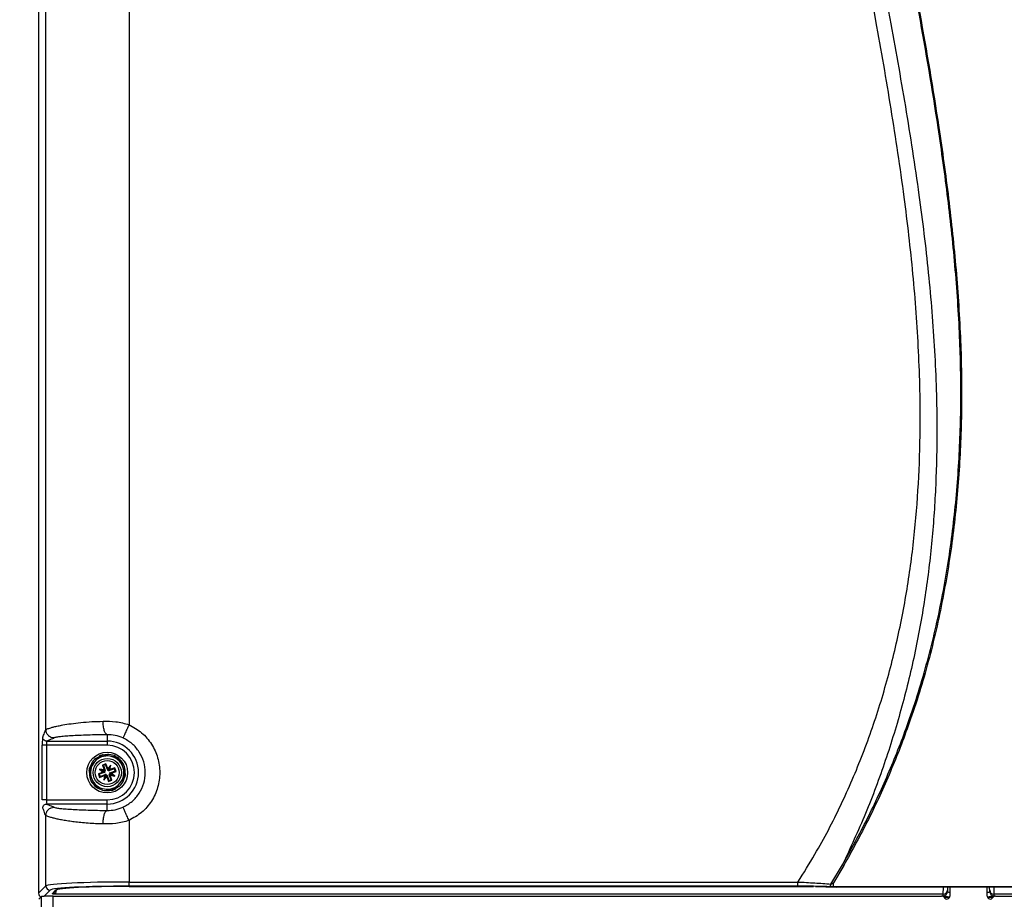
# Paper-space layout 'Sheet1' of a CAD drawing. Header units: millimetres. Extents: x 0 to 420, y 0 to 297.
# Tile 37 of 130: x 43 to 90, y 160 to 202. Entities that reach past the tile are written whole.
import ezdxf

# ---------------------------------------------------------------- set-up
doc = ezdxf.new("R2010")
doc.units = ezdxf.units.MM
doc.layers.add('SLD-0', color=179, linetype='Continuous')
doc.styles.add('SLDTEXTSTYLE1', font='TXT', dxfattribs={"width": 0.75})
doc.styles.add('SLDTEXTSTYLE3', font='TXT', dxfattribs={"width": 0.96})
doc.dimstyles.new('SLDDIMSTYLE0', dxfattribs={"dimtxt": 2.5, "dimasz": 3.302, "dimexe": 0, "dimexo": 0.0625, "dimtad": 1, "dimdec": 1, "dimlfac": 5, "dimrnd": 1e-09, "dimzin": 12, "dimdsep": 46, "dimtxsty": 'SLDTEXTSTYLE1', "dimblk1": 'NONE', "dimblk2": 'NONE', "dimsah": 1, "dimcen": 0.09, "dimadec": 0, "dimazin": 3, "dimtfac": 1, "dimtofl": 0, "dimtmove": 0, "dimatfit": 3, "dimldrblk": 'NONE', "dimfxl": 0, "dimfrac": 2, "dimtolj": 1, "dimtzin": 12, "dimarcsym": 0})
doc.dimstyles.new('SLDDIMSTYLE3', dxfattribs={"dimtxt": 2.5, "dimasz": 3.302, "dimexe": 0, "dimexo": 0.0625, "dimtad": 1, "dimdec": 1, "dimlfac": 5, "dimrnd": 1e-09, "dimzin": 4, "dimdsep": 46, "dimtxsty": 'SLDTEXTSTYLE1', "dimblk1": 'NONE', "dimblk2": 'NONE', "dimsah": 1, "dimcen": 0, "dimadec": 0, "dimazin": 1, "dimtfac": 1, "dimtmove": 0, "dimatfit": 3, "dimldrblk": 'NONE', "dimfxl": 0, "dimfrac": 2, "dimtolj": 1, "dimtzin": 12, "dimarcsym": 0})
doc.dimstyles.new('SLDDIMSTYLE4', dxfattribs={"dimtxt": 2.5, "dimasz": 3.302, "dimexe": 0, "dimexo": 0.0625, "dimtad": 1, "dimdec": 1, "dimlfac": 5, "dimrnd": 1e-09, "dimzin": 12, "dimdsep": 46, "dimtxsty": 'SLDTEXTSTYLE1', "dimblk1": 'NONE', "dimblk2": 'NONE', "dimsah": 1, "dimcen": 0, "dimadec": 0, "dimazin": 3, "dimtfac": 1, "dimtmove": 0, "dimatfit": 3, "dimldrblk": 'NONE', "dimfxl": 0, "dimfrac": 2, "dimtolj": 1, "dimtzin": 12, "dimarcsym": 0})

# ---------------------------------------------------------------- blocks, each defined once
blk = doc.blocks.new('_D')
at = {"layer": 'SLD-0', "color": 179}
for p, q in [((46.214, 263.866), (25.414, 263.866)), ((25.914, 260.866), (26.414, 263.866)), ((26.414, 263.866), (26.914, 260.866)), ((26.414, 263.866), (26.414, 260.866)), ((26.414, 140.575), (26.414, 263.866)), ((25.914, 260.866), (26.914, 260.866)), ((26.414, 140.575), (25.914, 143.575)), ((26.914, 143.575), (25.914, 143.575)), ((26.914, 143.575), (26.414, 140.575)), ((26.414, 140.575), (26.414, 143.575)), ((46.214, 140.575), (25.414, 140.575))]:
    blk.add_line(p, q, dxfattribs=at)
at = {"layer": 'SLD-0', "color": 179, "insert": (23.378, 198.064), "char_height": 2.5, "attachment_point": 1, "rotation": 90, "style": 'SLDTEXTSTYLE3'}
blk.add_mtext('616.5', dxfattribs=at)
blk = doc.blocks.new('_None')
blk = doc.blocks.new('_D_22')
at = {"layer": 'SLD-0', "color": 179}
for p, q in [((177.639, 244.196), (170.681, 237.013)), ((170.681, 237.013), (163.266, 229.357)), ((168.235, 235.206), (170.681, 237.013)), ((170.681, 237.013), (168.594, 234.858)), ((170.681, 237.013), (168.953, 234.51)), ((168.235, 235.206), (168.953, 234.51)), ((163.266, 229.357), (151.443, 229.357))]:
    blk.add_line(p, q, dxfattribs=at)
at = {"layer": 'SLD-0', "color": 179, "char_height": 2.5, "attachment_point": 1, "style": 'SLDTEXTSTYLE3'}
for s, insert in [('%%c', (150.193, 232.392)), ('20.0', (155.213, 232.43))]:
    blk.add_mtext(s, dxfattribs=dict(at, insert=insert))
blk = doc.blocks.new('_D_23')
at = {"layer": 'SLD-0', "color": 179}
for p, q in [((163.999, 261.493), (154.023, 261.493)), ((172.8, 249.896), (163.999, 261.493)), ((171.384, 252.588), (170.588, 251.984)), ((172.8, 249.896), (170.986, 252.286)), ((171.384, 252.588), (172.8, 249.896)), ((172.8, 249.896), (170.588, 251.984)), ((175.52, 246.312), (172.8, 249.896))]:
    blk.add_line(p, q, dxfattribs=at)
at = {"layer": 'SLD-0', "color": 179, "char_height": 2.5, "attachment_point": 1, "style": 'SLDTEXTSTYLE3'}
for s, insert in [('%%c', (152.773, 264.528)), ('9.0', (157.794, 264.566))]:
    blk.add_mtext(s, dxfattribs=dict(at, insert=insert))
blk = doc.blocks.new('_D_24')
at = {"layer": 'SLD-0', "color": 179}
for p, q in [((241.453, 256.697), (250.709, 264.131)), ((250.709, 264.131), (262.532, 264.131)), ((241.453, 256.697), (243.478, 258.965)), ((244.105, 258.186), (243.478, 258.965)), ((241.453, 256.697), (243.792, 258.576)), ((244.105, 258.186), (241.453, 256.697)), ((236.385, 252.627), (241.453, 256.697))]:
    blk.add_line(p, q, dxfattribs=at)
at = {"layer": 'SLD-0', "color": 179, "char_height": 2.5, "attachment_point": 1, "style": 'SLDTEXTSTYLE3'}
for s, insert in [('%%c', (251.047, 267.167)), ('13.0', (256.067, 267.205))]:
    blk.add_mtext(s, dxfattribs=dict(at, insert=insert))
blk = doc.blocks.new('_D_25')
at = {"layer": 'SLD-0', "color": 179}
for p, q in [((240.691, 239.098), (237.146, 235.226)), ((237.146, 235.226), (227.951, 225.18)), ((234.752, 233.35), (237.146, 235.226)), ((237.146, 235.226), (235.121, 233.013)), ((237.146, 235.226), (235.489, 232.675)), ((234.752, 233.35), (235.489, 232.675)), ((227.951, 225.18), (216.128, 225.18))]:
    blk.add_line(p, q, dxfattribs=at)
at = {"layer": 'SLD-0', "color": 179, "char_height": 2.5, "attachment_point": 1, "style": 'SLDTEXTSTYLE3'}
for s, insert in [('%%c', (214.878, 228.215)), ('10.5', (219.898, 228.254))]:
    blk.add_mtext(s, dxfattribs=dict(at, insert=insert))
blk = doc.blocks.new('_D_28')
at = {"layer": 'SLD-0', "color": 179}
for p, q in [((173.264, 174.39), (183.569, 183.365)), ((183.569, 183.365), (193.545, 183.365)), ((173.264, 174.39), (175.198, 176.738)), ((175.855, 175.984), (175.198, 176.738)), ((173.264, 174.39), (175.526, 176.361)), ((175.855, 175.984), (173.264, 174.39)), ((169.87, 171.435), (173.264, 174.39))]:
    blk.add_line(p, q, dxfattribs=at)
at = {"layer": 'SLD-0', "color": 179, "char_height": 2.5, "attachment_point": 1, "style": 'SLDTEXTSTYLE3'}
for s, insert in [('%%c', (183.906, 186.4)), ('9.0', (188.927, 186.438))]:
    blk.add_mtext(s, dxfattribs=dict(at, insert=insert))
blk = doc.blocks.new('_D_30')
at = {"layer": 'SLD-0', "color": 179}
for p, q in [((230.033, 164.087), (234.374, 159.249)), ((236.006, 156.682), (234.374, 159.249)), ((234.374, 159.249), (236.75, 157.35)), ((234.374, 159.249), (236.378, 157.016)), ((234.374, 159.249), (244.668, 147.778)), ((236.006, 156.682), (236.75, 157.35)), ((244.668, 147.778), (256.491, 147.778))]:
    blk.add_line(p, q, dxfattribs=at)
at = {"layer": 'SLD-0', "color": 179, "char_height": 2.5, "attachment_point": 1, "style": 'SLDTEXTSTYLE3'}
for s, insert in [('%%c', (245.006, 150.813)), ('13.0', (250.026, 150.851))]:
    blk.add_mtext(s, dxfattribs=dict(at, insert=insert))
blk = doc.blocks.new('_D_31')
at = {"layer": 'SLD-0', "color": 179}
for p, q in [((224.118, 191.46), (212.295, 191.46)), ((230.761, 181.361), (224.118, 191.46)), ((229.53, 184.142), (228.695, 183.593)), ((229.53, 184.142), (230.761, 181.361)), ((230.761, 181.361), (229.113, 183.868)), ((230.761, 181.361), (228.695, 183.593)), ((233.646, 176.975), (230.761, 181.361))]:
    blk.add_line(p, q, dxfattribs=at)
at = {"layer": 'SLD-0', "color": 179, "char_height": 2.5, "attachment_point": 1, "style": 'SLDTEXTSTYLE3'}
for s, insert in [('%%c', (211.045, 194.495)), ('10.5', (216.066, 194.534))]:
    blk.add_mtext(s, dxfattribs=dict(at, insert=insert))

psp = doc.layouts.new('Sheet1')

# ---------------------------------------------------------------- linework, layer by layer
at = {"layer": 'SLD-0', "color": 179, "linetype": 'Continuous', "lineweight": 25}
for p, q in [((43.954, 252.866), (43.954, 160.466)), ((44.306, 168.33), (44.306, 204.603)), ((48.301, 204.366), (48.301, 168.566)), ((47.254, 168.088), (47.254, 167.776)), ((44.132, 164.956), (44.132, 167.576)), ((44.332, 167.576), (44.132, 167.576)), ((47.254, 167.576), (44.332, 167.576)), ((44.332, 167.576), (44.332, 164.956)), ((44.352, 167.776), (47.254, 167.776)), ((47.254, 167.776), (47.254, 167.576)), ((47.391, 167.054), (47.101, 167.105)), ((47.681, 167.004), (47.391, 167.054)), ((46.64, 166.779), (46.451, 166.553)), ((46.828, 167.005), (46.64, 166.779)), ((47.194, 166.691), (47.025, 166.63)), ((47.025, 166.63), (47.11, 166.396)), ((47.069, 166.609), (47.025, 166.63)), ((47.173, 166.647), (47.069, 166.609)), ((47.069, 166.609), (47.157, 166.369)), ((47.173, 166.647), (47.194, 166.691)), ((47.26, 166.407), (47.173, 166.647)), ((47.279, 166.458), (47.194, 166.691)), ((47.422, 166.629), (47.279, 166.458)), ((47.319, 166.407), (47.422, 166.629)), ((47.384, 166.41), (47.422, 166.629)), ((48.005, 166.541), (47.904, 166.817)), ((46.401, 166.267), (46.502, 165.991)), ((47.062, 166.292), (46.828, 166.206)), ((46.828, 166.206), (46.89, 166.037)), ((46.873, 166.185), (46.828, 166.206)), ((47.113, 166.273), (46.873, 166.185)), ((46.873, 166.185), (46.911, 166.082)), ((46.89, 166.037), (47.123, 166.123)), ((47.113, 166.331), (46.891, 166.434)), ((47.11, 166.396), (46.891, 166.434)), ((46.891, 166.434), (47.062, 166.292)), ((46.911, 166.082), (47.15, 166.17)), ((47.106, 166.291), (47.062, 166.292)), ((47.188, 166.125), (47.085, 165.903)), ((47.123, 166.123), (47.085, 165.903)), ((47.113, 166.273), (47.106, 166.291)), ((47.11, 166.396), (47.139, 166.363)), ((47.159, 166.323), (47.113, 166.331)), ((47.113, 166.331), (47.149, 166.301)), ((47.123, 166.123), (47.157, 166.152)), ((47.157, 166.369), (47.139, 166.363)), ((47.15, 166.17), (47.157, 166.152)), ((47.196, 166.172), (47.188, 166.125)), ((47.188, 166.125), (47.218, 166.161)), ((47.247, 166.125), (47.228, 166.118)), ((47.228, 166.118), (47.228, 166.074)), ((47.247, 166.125), (47.334, 165.886)), ((47.26, 166.407), (47.279, 166.414)), ((47.279, 166.414), (47.279, 166.458)), ((47.319, 166.407), (47.289, 166.371)), ((47.311, 166.361), (47.319, 166.407)), ((47.348, 166.209), (47.394, 166.201)), ((47.384, 166.41), (47.35, 166.381)), ((47.357, 166.363), (47.35, 166.381)), ((47.35, 166.163), (47.368, 166.17)), ((47.438, 165.924), (47.35, 166.163)), ((47.596, 166.45), (47.357, 166.363)), ((47.394, 166.201), (47.358, 166.231)), ((47.397, 166.136), (47.368, 166.17)), ((47.617, 166.495), (47.384, 166.41)), ((47.394, 166.201), (47.616, 166.098)), ((47.395, 166.259), (47.634, 166.347)), ((47.395, 166.259), (47.401, 166.241)), ((47.397, 166.136), (47.616, 166.098)), ((47.483, 165.903), (47.397, 166.136)), ((47.401, 166.241), (47.446, 166.241)), ((47.446, 166.241), (47.679, 166.326)), ((47.616, 166.098), (47.446, 166.241)), ((47.596, 166.45), (47.617, 166.495)), ((47.634, 166.347), (47.596, 166.45)), ((47.679, 166.326), (47.617, 166.495)), ((47.634, 166.347), (47.679, 166.326)), ((48.106, 166.265), (48.005, 166.541)), ((46.502, 165.991), (46.604, 165.715)), ((46.911, 166.082), (46.89, 166.037)), ((47.085, 165.903), (47.228, 166.074)), ((47.228, 166.074), (47.313, 165.841)), ((47.313, 165.841), (47.483, 165.903)), ((47.334, 165.886), (47.313, 165.841)), ((47.334, 165.886), (47.438, 165.924)), ((47.438, 165.924), (47.483, 165.903)), ((47.679, 165.527), (47.867, 165.753)), ((47.867, 165.753), (48.056, 165.979)), ((46.826, 165.528), (47.116, 165.478)), ((47.116, 165.478), (47.406, 165.428)), ((44.332, 164.956), (44.132, 164.956)), ((44.332, 164.956), (47.254, 164.956)), ((47.254, 164.756), (44.352, 164.756)), ((47.254, 164.756), (47.254, 164.956)), ((47.254, 164.444), (47.254, 164.756)), ((44.306, 160.819), (44.306, 164.203)), ((48.301, 163.966), (48.301, 161.007)), ((82.04, 160.907), (82.59, 161.828)), ((82.651, 161.794), (82.164, 160.976)), ((48.301, 161.007), (80.451, 161.007)), ((48.301, 160.808), (48.301, 161.007)), ((80.451, 160.808), (80.451, 161.007)), ((43.954, 160.466), (44.306, 160.819)), ((44.603, 160.447), (44.775, 160.618)), ((44.673, 160.476), (44.845, 160.646)), ((44.846, 160.647), (44.845, 160.646)), ((80.451, 160.808), (48.301, 160.808)), ((48.301, 160.793), (81.194, 160.793)), ((48.301, 160.793), (81.194, 160.793)), ((48.301, 160.793), (48.301, 160.793)), ((81.194, 160.793), (81.194, 160.793)), ((81.291, 160.792), (82.285, 160.761)), ((81.291, 160.792), (81.294, 160.792)), ((81.294, 160.792), (82.288, 160.762)), ((82.285, 160.761), (82.288, 160.762)), ((87.64, 160.63), (87.639, 160.617)), ((87.639, 160.617), (87.639, 160.543)), ((87.641, 160.758), (87.64, 160.709)), ((87.64, 160.709), (87.64, 160.661)), ((87.64, 160.661), (87.64, 160.63)), ((87.754, 160.758), (87.754, 160.335)), ((89.554, 160.335), (89.554, 160.756)), ((89.667, 160.709), (89.666, 160.756)), ((89.667, 160.661), (89.667, 160.709)), ((89.668, 160.63), (89.667, 160.661)), ((89.668, 160.617), (89.668, 160.63)), ((89.668, 160.543), (89.668, 160.617)), ((43.973, 160.177), (44.102, 160.306)), ((44.102, 152.135), (44.102, 160.306)), ((44.661, 152.135), (44.661, 160.335)), ((44.661, 160.335), (87.357, 160.335)), ((87.439, 160.419), (44.774, 160.419)), ((87.439, 160.345), (87.439, 160.419)), ((87.736, 160.266), (87.481, 160.266)), ((89.826, 160.266), (89.571, 160.266)), ((89.868, 160.419), (89.868, 160.345)), ((132.442, 160.419), (89.868, 160.419)), ((89.95, 160.335), (132.646, 160.335))]:
    psp.add_line(p, q, dxfattribs=at)
at = {"layer": 'SLD-0', "color": 8, "linetype": 'Continuous', "lineweight": 25}
for p, q in [((44.506, 160.619), (44.203, 160.316)), ((87.439, 160.419), (87.44, 160.438)), ((87.44, 160.547), (87.441, 160.634)), ((87.44, 160.481), (87.44, 160.547)), ((87.44, 160.438), (87.44, 160.481)), ((87.441, 160.737), (87.442, 160.759)), ((87.441, 160.634), (87.441, 160.737)), ((89.866, 160.755), (89.866, 160.737)), ((89.866, 160.737), (89.866, 160.634)), ((89.866, 160.634), (89.867, 160.547)), ((89.867, 160.547), (89.867, 160.481)), ((89.867, 160.481), (89.868, 160.438)), ((89.868, 160.438), (89.868, 160.419))]:
    psp.add_line(p, q, dxfattribs=at)
at = {"layer": 'SLD-0', "color": 179, "linetype": 'Continuous', "lineweight": 25}
for radius in [0.98, 0.68, 0.576]:
    psp.add_circle((47.254, 166.266), radius, dxfattribs=at)
for centre, radius, start, end in [((47.254, 166.266), 1.51, 270, 90), ((47.254, 166.266), 1.31, 270, 90), ((47.254, 166.266), 0.8, 80.1182, 140.1182), ((47.254, 166.266), 0.852, 100.304, 119.9325), ((47.254, 166.266), 0.882, 105.0202, 115.2162), ((47.254, 166.266), 0.8, 20.1182, 80.1182), ((47.254, 166.266), 0.8, 140.1182, 200.1182), ((47.254, 166.266), 0.852, 40.304, 59.9324), ((47.254, 166.266), 0.882, 45.0202, 55.2162), ((47.254, 166.266), 0.882, 165.0202, 175.2162), ((47.254, 166.266), 0.852, 160.304, 179.9324), ((47.087, 166.343), 0.075, 290.1187, 325.7871), ((47.176, 166.099), 0.075, 74.4482, 110.1183), ((47.087, 166.343), 0.075, 344.4482, 20.119), ((47.176, 166.099), 0.075, 20.1175, 55.7892), ((47.331, 166.433), 0.075, 200.1188, 235.7878), ((47.331, 166.433), 0.075, 254.4482, 290.1181), ((47.42, 166.189), 0.075, 164.4482, 200.1174), ((47.42, 166.189), 0.075, 110.1175, 145.7881), ((47.254, 166.266), 0.8, 320.1182, 20.1182), ((47.254, 166.266), 0.852, 340.304, 359.9324), ((47.254, 166.266), 0.882, 345.0202, 355.2162), ((47.254, 166.266), 0.8, 200.1182, 260.1182), ((47.254, 166.266), 0.852, 220.304, 239.9324), ((47.254, 166.266), 0.882, 225.0202, 235.2162), ((47.254, 166.266), 0.8, 260.1182, 320.1182), ((47.254, 166.266), 0.852, 280.304, 299.9324), ((47.254, 166.266), 0.882, 285.0202, 295.2162), ((102.222, 195.9), 39.323, 240.0504, 240.152), ((81.888, 160.931), 0.154, 282.2839, 351.0021), ((55.115, 160.932), 27.049, 359.6694, 0.0925), ((44.507, 160.819), 0.2, 180.184, 269.8161), ((87.44, 160.619), 0.2, 269.9593, 359.4612), ((87.439, 160.545), 0.2, 269.9593, 359.4612), ((89.868, 160.619), 0.2, 180.5388, 270.0407), ((89.868, 160.545), 0.2, 180.5388, 270.0407), ((87.357, 160.19), 0.145, 30, 90), ((87.609, 160.335), 0.145, 210, 0.0001), ((89.699, 160.335), 0.145, 179.9999, 330), ((89.95, 160.19), 0.145, 90, 150)]:
    psp.add_arc(centre, radius, start, end, dxfattribs=at)
at = {"layer": 'SLD-0', "color": 8, "linetype": 'Continuous', "lineweight": 25}
for centre, start, end in [((44.603, 160.546), 269.8245, 314.736), ((44.776, 160.717), 269.8212, 314.7231)]:
    psp.add_arc(centre, 0.0996, start, end, dxfattribs=at)
at = {"layer": 'SLD-0', "color": 179, "linetype": 'Continuous', "lineweight": 25}
for centre, major_axis, ratio, start_param, end_param in [((44.153, 167.576), (0, 0.4), 0.052408, 0.052407, 1.570796), ((44.353, 167.576), (0, 0.2), 0.104816, 0.052392, 1.570796), ((47.123, 166.387), (0.0654, 0.0783), 0.833591, 3.742838, 4.211991), ((47.077, 166.288), (0.018, 0.101), 0.833591, 5.212777, 5.681932), ((47.232, 166.09), (0.101, -0.018), 0.833591, 2.071184, 2.54034), ((47.133, 166.135), (0.0783, -0.0654), 0.833591, 0.601256, 1.07042), ((47.374, 166.397), (0.0783, -0.0654), 0.833591, 3.74283, 4.211991), ((47.275, 166.443), (0.101, -0.018), 0.833591, 5.212777, 5.681932), ((47.43, 166.244), (0.018, 0.101), 0.833591, 2.071184, 2.540339), ((47.384, 166.146), (0.0654, 0.0783), 0.833591, 0.601254, 1.070411), ((44.353, 164.956), (0, 0.2), 0.104816, 1.570798, 3.089201), ((48.301, 160.808), (4, 0), 0.049787, 1.570796, 3.089233), ((44.154, 160.466), (-0.142, -0.142), 0.997265, 5.499157, 6.677133), ((48.301, 160.608), (3.8, 0), 0.052408, 1.570796, 3.089233), ((48.301, 160.608), (3.53, 0), 0.052408, 1.570796, 3.088776), ((81.554, 145.381), (293.757, 0), 0.052408, 1.405568, 1.568719), ((81.554, 145.374), (293.62, 0), 0.052408, 1.405644, 1.568294), ((88.654, 160.345), (1.215, 0), 0.052408, 3.312807, 3.873568), ((88.654, 160.345), (1.215, 0), 0.052408, 5.55121, 6.009302)]:
    psp.add_ellipse(centre, major_axis=major_axis, ratio=ratio, start_param=start_param, end_param=end_param, dxfattribs=at)
at = {"layer": 'SLD-0', "color": 8, "linetype": 'Continuous', "lineweight": 25}
for centre, major_axis, ratio, start_param, end_param in [((44.778, 161.118), (0.007, 0.7), 0.059889, 3.194559, 3.886656), ((88.654, 160.345), (1.215, 0), 0.052408, 3.141113, 3.312807), ((88.654, 160.345), (1.215, 0), 0.052408, 6.009302, 6.283665)]:
    psp.add_ellipse(centre, major_axis=major_axis, ratio=ratio, start_param=start_param, end_param=end_param, dxfattribs=at)
at = {"layer": 'SLD-0', "color": 179, "linetype": 'Continuous', "lineweight": 25}
for points, knots in [([(82.59, 161.828), (82.998, 162.563), (83.813, 164.032), (84.863, 166.323), (85.852, 168.845), (86.712, 171.617), (87.406, 174.635), (87.893, 177.701), (88.189, 180.794), (88.307, 183.895), (88.256, 187.109), (88.038, 190.43), (87.676, 193.856), (87.106, 197.965), (86.292, 202.747), (85.261, 208.202), (84.322, 213.214), (83.551, 217.794), (82.967, 221.945), (82.547, 226.114), (82.363, 229.836), (82.38, 233.1), (82.532, 235.902), (82.83, 238.693), (83.287, 241.459), (83.878, 244.032), (84.579, 246.407), (85.345, 248.593), (85.956, 250.01), (86.261, 250.719)], [0, 0, 0, 0, 0.027717, 0.05546, 0.083177, 0.117121, 0.151185, 0.185354, 0.219572, 0.253751, 0.287773, 0.32568, 0.363607, 0.401527, 0.462639, 0.523763, 0.584887, 0.631004, 0.677154, 0.723264, 0.769326, 0.800145, 0.831038, 0.861937, 0.892791, 0.923577, 0.949045, 0.974532, 1, 1, 1, 1]), ([(86.325, 250.689), (86.018, 249.983), (85.404, 248.569), (84.633, 246.389), (83.926, 244.019), (83.332, 241.45), (82.872, 238.686), (82.571, 235.898), (82.418, 233.099), (82.399, 229.836), (82.581, 226.115), (83, 221.948), (83.583, 217.799), (84.354, 213.219), (85.292, 208.208), (86.324, 202.752), (87.139, 197.969), (87.71, 193.86), (88.073, 190.433), (88.292, 187.11), (88.344, 183.894), (88.228, 180.79), (87.934, 177.694), (87.448, 174.625), (86.758, 171.603), (85.9, 168.828), (84.915, 166.301), (83.869, 164.004), (83.057, 162.53), (82.651, 161.794)], [0, 0, 0, 0, 0.02543, 0.050879, 0.076309, 0.107066, 0.137893, 0.168764, 0.19963, 0.230421, 0.276466, 0.322559, 0.368692, 0.414792, 0.475916, 0.53704, 0.598151, 0.636084, 0.674023, 0.711942, 0.745992, 0.780199, 0.814445, 0.848642, 0.882735, 0.916709, 0.944464, 0.972244, 1, 1, 1, 1]), ([(80.451, 161.007), (80.727, 161.449), (81.476, 162.644), (82.544, 164.69), (83.602, 167.154), (84.475, 169.695), (85.171, 172.287), (85.693, 174.902), (86.051, 177.526), (86.264, 180.153), (86.357, 183.149), (86.282, 186.51), (86.006, 190.224), (85.555, 194.111), (84.947, 198.165), (84.073, 203.175), (82.978, 208.955), (81.997, 214.426), (81.34, 218.812), (80.936, 222.101), (80.644, 225.401), (80.487, 228.715), (80.504, 232.043), (80.712, 235.374), (81.127, 238.687), (81.738, 241.968), (82.339, 244.105), (82.639, 245.172)], [0, 0, 0, 0, 0.018184, 0.049281, 0.080496, 0.11178, 0.14305, 0.174192, 0.204849, 0.235532, 0.266199, 0.309531, 0.352901, 0.396258, 0.44618, 0.496107, 0.573894, 0.651674, 0.690242, 0.72883, 0.7674, 0.805943, 0.844697, 0.883574, 0.922465, 0.96129, 1, 1, 1, 1]), ([(83.676, 244.857), (83.464, 244.224), (83.039, 242.958), (82.426, 240.671), (81.876, 237.993), (81.469, 234.919), (81.254, 231.825), (81.214, 228.662), (81.34, 225.439), (81.612, 222.161), (82.002, 218.894), (82.648, 214.524), (83.626, 209.065), (84.736, 203.287), (85.631, 198.272), (86.264, 194.198), (86.743, 190.285), (87.049, 186.538), (87.156, 183.139), (87.094, 180.1), (86.911, 177.426), (86.59, 174.754), (86.112, 172.09), (85.475, 169.443), (84.677, 166.84), (83.734, 164.288), (82.971, 162.647), (82.59, 161.828)], [0, 0, 0, 0, 0.023728, 0.047457, 0.0841, 0.120822, 0.157572, 0.194252, 0.233184, 0.272146, 0.311129, 0.350089, 0.429139, 0.508199, 0.559187, 0.610171, 0.654702, 0.699245, 0.743753, 0.775484, 0.807231, 0.838954, 0.87111, 0.903362, 0.935635, 0.967864, 1, 1, 1, 1]), ([(44.306, 168.33), (44.313, 168.334), (44.326, 168.344), (44.372, 168.365), (44.442, 168.391), (44.546, 168.423), (44.692, 168.463), (44.884, 168.507), (45.152, 168.561), (45.507, 168.618), (45.978, 168.675), (46.495, 168.717), (46.872, 168.727), (47.052, 168.732)], [0, 0, 0, 0, 0.05572, 0.115824, 0.18032, 0.249218, 0.327745, 0.415754, 0.499116, 0.624638, 0.749438, 0.8804, 1, 1, 1, 1]), ([(47.052, 168.732), (47.257, 168.735), (47.673, 168.739), (48.09, 168.624), (48.301, 168.566)], [0, 0, 0, 0, 0.493704, 1, 1, 1, 1]), ([(47.254, 168.088), (47.229, 168.1), (47.178, 168.126), (47.111, 168.277), (47.064, 168.49), (47.056, 168.653), (47.052, 168.732)], [0, 0, 0, 0, 0.240741, 0.5, 0.759262, 1, 1, 1, 1]), ([(48.301, 168.566), (48.265, 168.488), (48.192, 168.327), (48.096, 168.117), (48.028, 167.968), (48.017, 167.942), (48.011, 167.93)], [0, 0, 0, 0, 0.240772, 0.5000004, 0.7592269, 1, 1, 1, 1]), ([(48.301, 168.566), (48.512, 168.448), (48.933, 168.212), (49.407, 167.65), (49.711, 166.989), (49.815, 166.266), (49.711, 165.543), (49.407, 164.882), (48.933, 164.32), (48.512, 164.084), (48.301, 163.966)], [0, 0, 0, 0, 0.125, 0.25, 0.375, 0.5, 0.625, 0.75, 0.875, 1, 1, 1, 1]), ([(44.152, 167.976), (44.167, 167.999), (44.195, 168.045), (44.246, 168.214), (44.284, 168.286), (44.306, 168.33)], [0, 0, 0, 0, 0.279611, 0.560209, 1, 1, 1, 1]), ([(44.706, 167.93), (44.655, 167.936), (44.578, 167.944), (44.485, 167.994), (44.422, 168.045), (44.37, 168.109), (44.32, 168.202), (44.312, 168.279), (44.306, 168.33)], [0, 0, 0, 0, 0.239492, 0.368384, 0.5, 0.631613, 0.760504, 1, 1, 1, 1]), ([(47.254, 168.088), (47.092, 168.085), (46.773, 168.079), (46.32, 168.066), (45.901, 168.05), (45.522, 168.031), (45.199, 168.01), (44.944, 167.985), (44.764, 167.958), (44.725, 167.94), (44.706, 167.93)], [0, 0, 0, 0, 0.12307, 0.24274, 0.367734, 0.490151, 0.616101, 0.743266, 0.871409, 1, 1, 1, 1]), ([(48.011, 167.93), (47.886, 167.978), (47.636, 168.075), (47.381, 168.084), (47.254, 168.088)], [0, 0, 0, 0, 0.500678, 1, 1, 1, 1]), ([(44.352, 167.776), (44.324, 167.78), (44.265, 167.787), (44.198, 167.841), (44.159, 167.908), (44.154, 167.954), (44.152, 167.976)], [0, 0, 0, 0, 0.270293, 0.56242, 0.789695, 1, 1, 1, 1]), ([(44.706, 167.93), (44.683, 167.916), (44.636, 167.887), (44.467, 167.836), (44.396, 167.799), (44.352, 167.776)], [0, 0, 0, 0, 0.279611, 0.560209, 1, 1, 1, 1]), ([(48.011, 164.603), (48.164, 164.688), (48.469, 164.859), (48.811, 165.265), (49.032, 165.743), (49.106, 166.266), (49.032, 166.789), (48.811, 167.267), (48.469, 167.674), (48.164, 167.844), (48.011, 167.93)], [0, 0, 0, 0, 0.124999, 0.25, 0.375, 0.5, 0.625, 0.75, 0.875, 1, 1, 1, 1]), ([(46.878, 167.064), (46.878, 167.064), (46.877, 167.064), (46.875, 167.061), (46.87, 167.055), (46.855, 167.037), (46.839, 167.018), (46.828, 167.005), (46.828, 167.005)], [0, 0, 0, 0, 0.0531776, 0.1177119, 0.2271924, 0.4302897, 0.9973228, 1, 1, 1, 1]), ([(47.101, 167.105), (47.087, 167.107), (47.068, 167.111), (47.044, 167.115), (47.033, 167.117), (47.026, 167.118), (47.025, 167.118), (47.025, 167.118), (47.025, 167.118)], [0, 0, 0, 0, 0.470338, 0.631516, 0.834295, 0.912023, 0.990552, 1, 1, 1, 1]), ([(47.703, 167), (47.688, 167.013), (47.588, 167.097), (47.361, 167.151), (47.168, 167.121), (47.084, 167.108)], [0, 0, 0, 0, 0.092891, 0.604934, 1, 1, 1, 1]), ([(46.832, 167.01), (46.792, 166.991), (46.649, 166.924), (46.505, 166.754), (46.461, 166.598), (46.448, 166.549)], [0, 0, 0, 0, 0.217733, 0.756403, 1, 1, 1, 1]), ([(47.757, 166.991), (47.757, 166.991), (47.756, 166.991), (47.754, 166.991), (47.748, 166.992), (47.731, 166.995), (47.707, 166.999), (47.688, 167.002), (47.681, 167.004)], [0, 0, 0, 0, 0.035404, 0.098223, 0.195698, 0.367396, 0.740509, 1, 1, 1, 1]), ([(47.904, 166.817), (47.901, 166.825), (47.894, 166.843), (47.886, 166.866), (47.88, 166.882), (47.878, 166.888), (47.877, 166.89), (47.877, 166.89), (47.877, 166.89)], [0, 0, 0, 0, 0.246963, 0.653644, 0.816166, 0.898578, 0.968252, 1, 1, 1, 1]), ([(48.122, 166.209), (48.115, 166.319), (48.101, 166.54), (47.996, 166.768), (47.901, 166.842), (47.892, 166.849)], [0, 0, 0, 0, 0.4784992, 0.9542106, 1, 1, 1, 1]), ([(46.375, 166.34), (46.375, 166.34), (46.375, 166.339), (46.376, 166.335), (46.38, 166.326), (46.388, 166.303), (46.396, 166.282), (46.401, 166.267)], [0, 0, 0, 0, 0.057901, 0.136264, 0.258172, 0.495071, 1, 1, 1, 1]), ([(46.397, 166.278), (46.398, 166.2), (46.399, 166.012), (46.489, 165.801), (46.591, 165.714), (46.61, 165.698)], [0, 0, 0, 0, 0.36588, 0.884074, 1, 1, 1, 1]), ([(46.451, 166.553), (46.442, 166.542), (46.429, 166.527), (46.414, 166.509), (46.407, 166.5), (46.402, 166.495), (46.402, 166.494), (46.402, 166.494), (46.402, 166.494)], [0, 0, 0, 0, 0.4703238, 0.6315131, 0.8343002, 0.9120254, 0.9905516, 1, 1, 1, 1]), ([(48.132, 166.193), (48.132, 166.193), (48.132, 166.193), (48.131, 166.198), (48.127, 166.208), (48.118, 166.231), (48.111, 166.252), (48.106, 166.265)], [0, 0, 0, 0, 0.0653644, 0.1471153, 0.2772342, 0.5361678, 1, 1, 1, 1]), ([(46.604, 165.715), (46.604, 165.713), (46.609, 165.699), (46.616, 165.681), (46.624, 165.66), (46.627, 165.65), (46.629, 165.644), (46.63, 165.642), (46.63, 165.642), (46.63, 165.642)], [0, 0, 0, 0, 0.052042, 0.488752, 0.65129, 0.814796, 0.895925, 0.977783, 1, 1, 1, 1]), ([(47.675, 165.523), (47.731, 165.553), (47.885, 165.635), (48.024, 165.812), (48.056, 165.954), (48.063, 165.988)], [0, 0, 0, 0, 0.3027837, 0.8351822, 1, 1, 1, 1]), ([(48.056, 165.979), (48.065, 165.99), (48.078, 166.005), (48.093, 166.023), (48.1, 166.032), (48.105, 166.037), (48.106, 166.038), (48.106, 166.038), (48.106, 166.038)], [0, 0, 0, 0, 0.470321, 0.631493, 0.834288, 0.912027, 0.990551, 1, 1, 1, 1]), ([(46.75, 165.542), (46.75, 165.542), (46.751, 165.542), (46.753, 165.541), (46.759, 165.54), (46.776, 165.537), (46.8, 165.533), (46.819, 165.53), (46.826, 165.528)], [0, 0, 0, 0, 0.035404, 0.098237, 0.195693, 0.367419, 0.740506, 1, 1, 1, 1]), ([(46.803, 165.522), (46.905, 165.473), (47.109, 165.376), (47.335, 165.404), (47.448, 165.418)], [0, 0, 0, 0, 0.495835, 1, 1, 1, 1]), ([(47.406, 165.428), (47.42, 165.425), (47.439, 165.422), (47.463, 165.418), (47.474, 165.416), (47.481, 165.415), (47.482, 165.414), (47.482, 165.414), (47.482, 165.414)], [0, 0, 0, 0, 0.4703081, 0.6314928, 0.8343013, 0.9120302, 0.990552, 1, 1, 1, 1]), ([(47.629, 165.468), (47.629, 165.468), (47.63, 165.469), (47.632, 165.471), (47.637, 165.477), (47.652, 165.496), (47.668, 165.514), (47.679, 165.527), (47.679, 165.527)], [0, 0, 0, 0, 0.053175, 0.11772, 0.227186, 0.430307, 0.997368, 1, 1, 1, 1]), ([(44.152, 164.556), (44.156, 164.585), (44.163, 164.644), (44.217, 164.71), (44.284, 164.75), (44.33, 164.754), (44.352, 164.756)], [0, 0, 0, 0, 0.270304, 0.562424, 0.789707, 1, 1, 1, 1]), ([(44.352, 164.756), (44.375, 164.742), (44.421, 164.713), (44.59, 164.662), (44.662, 164.625), (44.706, 164.602)], [0, 0, 0, 0, 0.279611, 0.560209, 1, 1, 1, 1]), ([(44.306, 164.203), (44.292, 164.226), (44.263, 164.272), (44.212, 164.441), (44.175, 164.513), (44.152, 164.556)], [0, 0, 0, 0, 0.279611, 0.560209, 1, 1, 1, 1]), ([(44.306, 164.203), (44.312, 164.253), (44.32, 164.33), (44.37, 164.423), (44.422, 164.487), (44.485, 164.538), (44.578, 164.588), (44.655, 164.597), (44.706, 164.602)], [0, 0, 0, 0, 0.239496, 0.368387, 0.5, 0.631616, 0.760508, 1, 1, 1, 1]), ([(44.706, 164.602), (44.725, 164.593), (44.764, 164.574), (44.944, 164.547), (45.199, 164.523), (45.522, 164.501), (45.901, 164.482), (46.458, 164.461), (46.937, 164.451), (47.254, 164.444)], [0, 0, 0, 0, 0.128646, 0.256845, 0.384065, 0.510068, 0.632514, 0.757586, 1, 1, 1, 1]), ([(47.052, 163.8), (47.056, 163.879), (47.064, 164.042), (47.111, 164.255), (47.178, 164.406), (47.229, 164.432), (47.254, 164.444)], [0, 0, 0, 0, 0.24074, 0.500002, 0.75926, 1, 1, 1, 1]), ([(47.254, 164.444), (47.381, 164.449), (47.636, 164.457), (47.886, 164.554), (48.011, 164.603)], [0, 0, 0, 0, 0.499534, 1, 1, 1, 1]), ([(48.301, 163.966), (48.265, 164.044), (48.192, 164.205), (48.096, 164.415), (48.028, 164.565), (48.017, 164.59), (48.011, 164.603)], [0, 0, 0, 0, 0.240772, 0.499999, 0.759227, 1, 1, 1, 1]), ([(47.052, 163.8), (46.933, 163.803), (46.688, 163.808), (46.328, 163.83), (45.985, 163.858), (45.669, 163.894), (45.38, 163.934), (45.118, 163.978), (44.888, 164.024), (44.696, 164.069), (44.509, 164.119), (44.361, 164.169), (44.323, 164.192), (44.306, 164.203)], [0, 0, 0, 0, 0.078509, 0.162055, 0.250678, 0.331922, 0.413268, 0.501109, 0.584458, 0.667772, 0.750985, 0.884259, 1, 1, 1, 1]), ([(48.301, 163.966), (48.09, 163.908), (47.673, 163.793), (47.258, 163.798), (47.052, 163.8)], [0, 0, 0, 0, 0.506086, 1, 1, 1, 1]), ([(80.451, 161.007), (80.587, 161.001), (80.863, 160.987), (81.267, 160.964), (81.675, 160.937), (81.913, 160.917), (82.04, 160.907)], [0, 0, 0, 0, 0.236554, 0.47929, 0.72182, 1, 1, 1, 1]), ([(82.04, 160.907), (82.044, 160.909), (82.065, 160.92), (82.107, 160.943), (82.145, 160.965), (82.164, 160.976)], [0, 0, 0, 0, 0.100938, 0.540884, 1, 1, 1, 1]), ([(44.774, 160.419), (44.773, 160.419), (44.758, 160.42), (44.7, 160.426), (44.617, 160.435), (44.607, 160.444), (44.603, 160.447)], [0, 0, 0, 0, 0.0038524, 0.1764823, 0.684061, 1, 1, 1, 1]), ([(44.674, 160.476), (44.669, 160.472), (44.659, 160.463), (44.646, 160.456), (44.639, 160.454), (44.637, 160.453), (44.636, 160.453)], [0, 0, 0, 0, 0.3015688, 0.5900015, 0.8516294, 1, 1, 1, 1]), ([(81.921, 160.781), (81.813, 160.785), (81.593, 160.793), (81.101, 160.805), (80.705, 160.806), (80.451, 160.808)], [0, 0, 0, 0, 0.254545, 0.519561, 1, 1, 1, 1]), ([(82.164, 160.776), (82.126, 160.776), (82.048, 160.777), (81.967, 160.779), (81.928, 160.78), (81.921, 160.781)], [0, 0, 0, 0, 0.435514, 0.88647, 1, 1, 1, 1]), ([(44.661, 160.335), (44.59, 160.332), (44.449, 160.328), (44.268, 160.321), (44.137, 160.313), (44.114, 160.309), (44.102, 160.306)], [0, 0, 0, 0, 0.25, 0.499997, 0.75, 1, 1, 1, 1])]:
    psp.add_open_spline(points, degree=3, knots=knots, dxfattribs=at)
at = {"layer": 'SLD-0', "color": 8, "linetype": 'Continuous', "lineweight": 25}
for points, knots in [([(44.774, 160.419), (44.774, 160.419), (44.773, 160.419), (44.766, 160.421), (44.742, 160.434), (44.711, 160.466), (44.708, 160.504), (44.707, 160.509)], [0, 0, 0, 0, 0.005427, 0.036015, 0.237262, 0.888543, 1, 1, 1, 1]), ([(87.639, 160.543), (87.644, 160.536), (87.652, 160.526), (87.733, 160.518), (87.754, 160.516)], [0, 0, 0, 0, 0.74231, 1, 1, 1, 1]), ([(89.554, 160.514), (89.559, 160.515), (89.631, 160.521), (89.661, 160.532), (89.667, 160.541), (89.668, 160.543)], [0, 0, 0, 0, 0.06088, 0.7741407, 1, 1, 1, 1])]:
    psp.add_open_spline(points, degree=3, knots=knots, dxfattribs=at)

# ---------------------------------------------------------------- dimensions: what is measured, and where the dimension line sits
at = {"layer": 'SLD-0', "color": 179}
for p1, dimstyle, picture, middle in [((0.889, 0.948), 'SLDDIMSTYLE3', '_D_24', (257.414, 266.248)), ((0.517, 0.737), 'SLDDIMSTYLE3', '_D_23', (158.218, 263.609)), ((1.173, 1.62), 'SLDDIMSTYLE3', '_D_22', (156.561, 231.473)), ((0.745, 0.74), 'SLDDIMSTYLE4', '_D_25', (221.245, 227.297)), ((0.831303, 0.6414323), 'SLDDIMSTYLE4', '_D_31', (217.4129934, 193.5763759)), ((0.634, 0.639), 'SLDDIMSTYLE3', '_D_28', (189.351, 185.481)), ((1.067, 0.743), 'SLDDIMSTYLE3', '_D_30', (251.373, 149.894))]:
    dim = psp.add_diameter_dim_2p(p1=p1, p2=(0, 0), dimstyle=dimstyle, dxfattribs=at)
    dim.commit()
    dim.dimension.update_dxf_attribs({"geometry": picture, "text_midpoint": middle, "dimtype": 163})
dim = psp.add_linear_dim(base=(26.414, 140.575), p1=(47.214, 263.866), p2=(47.214, 140.575), angle=90, dimstyle='SLDDIMSTYLE0', dxfattribs=at)
dim.commit()
dim.dimension.update_dxf_attribs({"geometry": '_D', "text_midpoint": (26.414, 202.22), "dimtype": 160})

doc.saveas('drawing.dxf')
